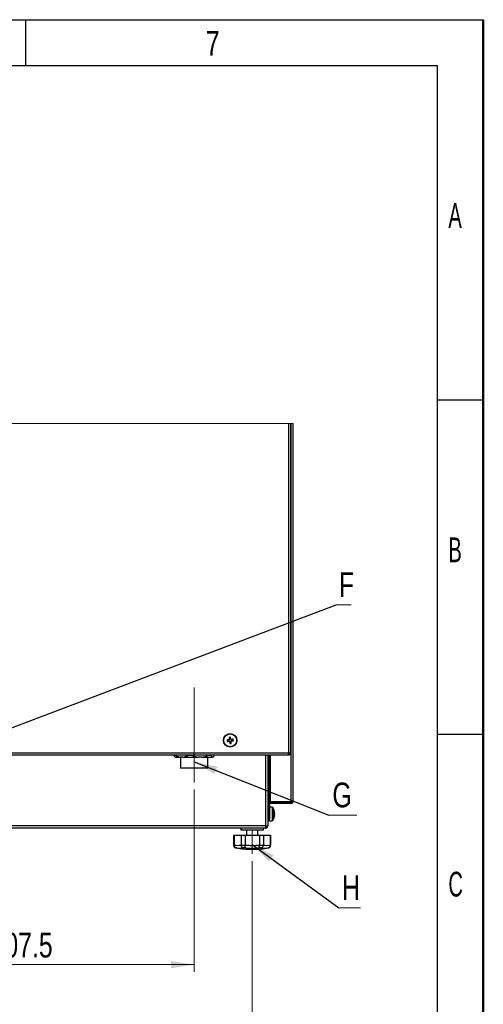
# Paper-space layout 'Specification Drawing' of a CAD drawing. Header units: millimetres. Extents: x 0 to 420, y 0 to 297.
# Tile 36 of 36: x 354 to 420, y 158 to 297. Entities that reach past the tile are written whole.
import ezdxf

# ---------------------------------------------------------------- set-up
doc = ezdxf.new("R2010")
doc.units = ezdxf.units.MM
doc.linetypes.add('CENTERX2', pattern=[20.32, 12.7, -2.54, 2.54, -2.54])
doc.layers.add('BOARDER', color=7, linetype='Continuous', lineweight=25)
doc.layers.add('COMPONENT', color=7, linetype='Continuous')
doc.styles.add('SLDTEXTSTYLE0', font='TXT', dxfattribs={"width": 0.605})
doc.styles.add('SLDTEXTSTYLE1', font='TXT', dxfattribs={"width": 0.75})
doc.dimstyles.new('SLDDIMSTYLE0', dxfattribs={"dimtxt": 0.18, "dimasz": 3.302, "dimexe": 0, "dimexo": 0.0625, "dimgap": 0, "dimtad": 0, "dimtih": 1, "dimtoh": 1, "dimdec": 0, "dimrnd": 1e-09, "dimzin": 0, "dimdsep": 46, "dimtxsty": 'Standard', "dimsah": 1, "dimcen": 0.09, "dimadec": 0, "dimazin": 0, "dimtfac": 3.302, "dimtdec": 0, "dimtofl": 0, "dimtmove": 0, "dimatfit": 3, "dimfxl": 1, "dimfrac": 2, "dimtolj": 1, "dimtzin": 0, "dimarcsym": 0})
doc.dimstyles.new('SLDDIMSTYLE11', dxfattribs={"dimtxt": 3.5, "dimasz": 3.302, "dimexe": 0, "dimexo": 0.0625, "dimgap": 0.875, "dimtad": 1, "dimdec": 1, "dimlfac": 5, "dimrnd": 1e-09, "dimzin": 12, "dimdsep": 46, "dimtxsty": 'SLDTEXTSTYLE1', "dimsah": 1, "dimcen": 0.09, "dimadec": 0, "dimazin": 3, "dimtfac": 1, "dimtdec": 1, "dimtofl": 0, "dimtmove": 0, "dimatfit": 3, "dimfxl": 1, "dimfrac": 2, "dimtolj": 1, "dimtzin": 12, "dimarcsym": 0})
doc.dimstyles.new('SLDDIMSTYLE9', dxfattribs={"dimtxt": 3.5, "dimasz": 3.302, "dimexe": 0, "dimexo": 0.0625, "dimgap": 0.875, "dimtad": 1, "dimdec": 0, "dimlfac": 5, "dimrnd": 1e-09, "dimzin": 12, "dimdsep": 46, "dimtxsty": 'SLDTEXTSTYLE1', "dimsah": 1, "dimcen": 0.09, "dimadec": 0, "dimazin": 3, "dimtfac": 1, "dimtdec": 0, "dimtofl": 0, "dimtmove": 0, "dimatfit": 3, "dimfxl": 1, "dimfrac": 2, "dimtolj": 1, "dimtzin": 12, "dimarcsym": 0})

# ---------------------------------------------------------------- blocks, each defined once
blk = doc.blocks.new('_D_10')
at = {"color": 7, "linetype": 'Continuous', "lineweight": 0}
for p, q in [((278.98, 177.28), (278.98, 143.16)), ((387.35, 177.97), (387.35, 143.16)), ((387.35, 144.16), (278.98, 144.16))]:
    blk.add_line(p, q, dxfattribs=at)
at = {"color": 7, "linetype": 'Continuous', "lineweight": 18}
for points in [[(278.98, 144.16), (282.28, 143.65), (282.28, 144.67)], [(387.35, 144.16), (384.04, 144.67), (384.04, 143.65)]]:
    blk.add_solid(points, dxfattribs=at)
at = {"color": 7, "linetype": 'Continuous', "lineweight": 18, "insert": (324.05, 148.67), "char_height": 3.5, "attachment_point": 1, "style": 'SLDTEXTSTYLE1'}
blk.add_mtext('542', dxfattribs=at)
blk = doc.blocks.new('_D_15')
at = {"color": 7, "linetype": 'Continuous', "lineweight": 0}
for p, q in [((379.15, 188.1), (379.15, 162.31)), ((337.65, 187.02), (337.65, 162.31)), ((337.65, 163.31), (379.15, 163.31))]:
    blk.add_line(p, q, dxfattribs=at)
at = {"color": 7, "linetype": 'Continuous', "lineweight": 18}
for points in [[(337.65, 163.31), (340.95, 162.8), (340.95, 163.82)], [(379.15, 163.31), (375.84, 163.82), (375.84, 162.8)]]:
    blk.add_solid(points, dxfattribs=at)
at = {"color": 7, "linetype": 'Continuous', "lineweight": 18, "insert": (350.35, 167.82), "char_height": 3.5, "attachment_point": 1, "style": 'SLDTEXTSTYLE1'}
blk.add_mtext('207.5', dxfattribs=at)
blk = doc.blocks.new('SW_NOTE_0_27')
at = {"color": 0, "linetype": 'Continuous', "lineweight": 0}
blk.add_line((3.06, 0), (0, 0), dxfattribs=at)
at = {"color": 0, "linetype": 'Continuous', "lineweight": 0, "insert": (0.46, 4.59), "char_height": 3.5, "attachment_point": 1, "style": 'SLDTEXTSTYLE1'}
blk.add_mtext('H', dxfattribs=at)
blk = doc.blocks.new('SW_NOTE_0_28')
at = {"color": 0, "linetype": 'Continuous', "lineweight": 0}
blk.add_line((3.94, 0), (0, 0), dxfattribs=at)
at = {"color": 0, "linetype": 'Continuous', "lineweight": 0, "insert": (0.49, 4.59), "char_height": 3.5, "attachment_point": 1, "style": 'SLDTEXTSTYLE1'}
blk.add_mtext('G', dxfattribs=at)
blk = doc.blocks.new('SW_NOTE_0_29')
at = {"color": 0, "linetype": 'Continuous', "lineweight": 0}
blk.add_line((2.14, 0), (0, 0), dxfattribs=at)
at = {"color": 0, "linetype": 'Continuous', "lineweight": 0, "insert": (0.4, 4.6), "char_height": 3.5, "attachment_point": 1, "style": 'SLDTEXTSTYLE1'}
blk.add_mtext('F', dxfattribs=at)

psp = doc.layouts.new('Specification Drawing')

# ---------------------------------------------------------------- linework, layer by layer
at = {"color": 7, "linetype": 'Continuous', "lineweight": 18}
for p, q in [((393.1244, 239.8475), (273.3244, 239.8475)), ((387.3458, 182.3206), (387.3458, 178.9689))]:
    psp.add_line(p, q, dxfattribs=at)
at = {"color": 7, "linetype": 'Continuous', "lineweight": 25}
for p, q in [((392.4537, 239.8475), (392.4537, 193.2604)), ((392.7737, 239.8475), (392.7737, 193.2604)), ((392.8044, 239.8475), (392.8044, 186.3306)), ((393.1244, 186.4406), (393.1244, 239.8475)), ((384.0154, 195.1176), (384.0416, 194.9133)), ((384.3009, 195.2487), (384.0965, 195.2225)), ((384.4319, 194.9632), (384.4058, 195.1675)), ((384.1465, 194.8321), (384.3508, 194.8583)), ((392.4509, 192.9404), (327.2452, 192.9404)), ((376.2784, 192.9245), (376.2784, 192.9404)), ((376.2784, 192.9245), (376.4412, 192.9245)), ((376.4132, 192.712), (376.4646, 192.6606)), ((376.4412, 192.9245), (376.4412, 192.9404)), ((376.4646, 192.6606), (377.1895, 192.6606)), ((377.5455, 192.6606), (377.1895, 192.6606)), ((377.2052, 192.6606), (377.2052, 191.1006)), ((377.5455, 192.6606), (379.755, 192.6606)), ((378.2938, 192.9245), (378.2938, 192.9404)), ((378.2938, 192.9245), (378.8026, 192.9245)), ((378.8026, 192.9245), (378.8026, 192.9404)), ((380.2082, 192.6606), (379.755, 192.6606)), ((380.2082, 192.6606), (381.7107, 192.6606)), ((381.0852, 191.1006), (381.0852, 192.6606)), ((381.1606, 192.9245), (381.1606, 192.9404)), ((381.1606, 192.9245), (381.5066, 192.9245)), ((381.5066, 192.9245), (381.5066, 192.9404)), ((381.8079, 192.6606), (381.7107, 192.6606)), ((381.8079, 192.6606), (381.8258, 192.6606)), ((381.8258, 192.6606), (381.8772, 192.712)), ((382.012, 192.9245), (382.012, 192.9404)), ((389.5452, 192.9404), (389.5452, 182.9435)), ((389.6244, 188.0125), (389.6244, 192.9404)), ((389.7844, 188.0125), (389.7844, 192.9404)), ((392.4509, 192.9404), (392.4537, 192.9404)), ((392.4537, 193.2604), (392.7737, 193.2604)), ((392.5266, 193.1204), (392.4537, 193.1204)), ((392.4537, 192.9404), (392.4537, 193.1004)), ((381.0852, 191.1006), (377.2052, 191.1006)), ((389.7844, 188.0125), (389.6244, 188.0125)), ((389.6244, 188.0125), (389.6244, 187.5882)), ((389.6244, 187.5882), (389.7844, 187.5882)), ((389.6244, 187.5882), (389.6244, 186.4839)), ((389.7844, 187.5882), (389.7844, 188.0125)), ((389.7844, 187.5882), (389.7844, 186.4839)), ((389.7344, 186.2806), (389.5452, 186.2806)), ((389.5452, 186.1206), (389.6726, 186.1206)), ((389.5452, 185.4206), (389.6244, 185.4206)), ((389.6244, 185.3777), (389.5452, 185.3777)), ((389.7844, 186.4839), (389.6244, 186.4839)), ((389.7844, 185.9606), (389.6244, 185.9606)), ((389.6244, 185.9606), (389.6244, 183.8964)), ((389.8313, 186.3306), (389.7182, 186.3306)), ((389.8313, 186.0738), (389.7182, 186.1869)), ((389.9444, 186.2806), (389.7344, 186.2806)), ((389.7844, 185.9606), (389.7844, 183.8964)), ((390.1656, 185.5706), (389.7844, 185.5706)), ((389.9444, 186.3306), (389.8313, 186.3306)), ((392.8044, 186.3306), (389.9444, 186.3306)), ((392.8044, 186.2806), (389.9444, 186.2806)), ((392.8044, 186.1206), (389.9444, 186.1206)), ((392.8044, 186.3306), (393.0816, 186.3306)), ((393.0816, 186.2806), (392.8044, 186.2806)), ((389.5452, 184.6636), (389.6244, 184.6636)), ((389.6244, 184.5777), (389.5452, 184.5777)), ((389.7844, 183.8964), (389.6244, 183.8964)), ((389.6244, 183.8964), (389.6244, 183.7206)), ((389.7844, 183.7206), (389.7844, 183.8964)), ((390.5109, 184.7833), (390.5109, 184.8143)), ((390.5109, 184.7833), (390.5109, 184.6954)), ((390.5109, 184.489), (390.5109, 184.5459)), ((390.5109, 184.4917), (390.5109, 184.427)), ((389.2252, 182.9406), (277.0652, 182.9406)), ((389.2252, 182.6206), (277.0652, 182.6206)), ((385.7152, 182.6206), (385.7152, 182.3206)), ((385.7458, 182.6206), (385.7458, 182.3206)), ((388.9458, 182.3206), (388.9458, 182.6206)), ((389.2252, 182.9406), (389.2252, 182.6206)), ((389.2252, 182.8789), (389.2622, 182.9036)), ((389.3852, 182.9406), (389.5452, 182.9406)), ((389.5452, 183.8636), (389.6244, 183.8636)), ((389.6244, 183.8206), (389.5452, 183.8206)), ((389.5452, 182.9435), (389.5452, 182.9406)), ((389.6244, 183.7206), (389.7844, 183.7206)), ((389.7844, 183.7206), (389.7844, 183.6706)), ((389.7844, 183.6706), (390.1656, 183.6706)), ((384.7152, 181.6206), (384.7152, 180.2206)), ((384.7152, 181.6206), (384.7367, 181.6206)), ((384.7367, 181.6206), (384.7367, 180.2273)), ((384.7367, 181.6206), (384.7458, 181.6206)), ((384.7458, 181.6206), (384.7458, 180.2206)), ((384.7458, 181.6206), (384.7673, 181.6206)), ((384.7673, 181.6206), (384.7673, 180.2273)), ((384.7673, 181.6206), (385.7673, 181.6206)), ((385.7458, 182.3206), (385.7152, 182.3206)), ((388.9458, 182.3206), (385.7458, 182.3206)), ((385.7673, 181.6206), (386.3458, 181.6206)), ((385.7673, 181.6206), (385.7673, 180.2273)), ((386.3458, 181.6206), (386.3458, 180.2273)), ((386.3458, 181.6206), (388.3458, 181.6206)), ((386.5152, 182.3206), (386.5152, 181.6206)), ((386.5458, 182.3206), (386.5458, 181.6206)), ((388.1458, 181.6206), (388.1458, 182.3206)), ((388.3458, 181.6206), (388.3458, 180.2273)), ((388.3458, 181.6206), (388.9242, 181.6206)), ((388.9242, 181.6206), (388.9242, 180.2273)), ((388.9242, 181.6206), (389.9242, 181.6206)), ((389.9242, 181.6206), (389.9242, 180.2273)), ((389.9242, 181.6206), (389.9458, 181.6206)), ((389.9458, 180.2206), (389.9458, 181.6206)), ((384.7367, 180.2206), (384.7367, 180.2273)), ((384.7673, 180.2206), (384.7673, 180.2273)), ((385.7673, 180.2273), (385.7674, 180.2206)), ((385.7674, 180.2206), (386.3456, 180.2206)), ((386.3992, 179.8272), (386.0302, 179.8272)), ((386.3456, 180.2206), (386.3458, 180.2273)), ((388.6613, 179.8272), (388.2923, 179.8272)), ((388.3458, 180.2273), (388.3459, 180.2206)), ((388.3459, 180.2206), (388.9241, 180.2206)), ((388.9241, 180.2206), (388.9242, 180.2273)), ((389.9242, 180.2273), (389.9243, 180.2206))]:
    psp.add_line(p, q, dxfattribs=at)
at = {"color": 7, "linetype": 'CENTERX2', "lineweight": 18, "ltscale": 1.8}
psp.add_line((379.1452, 189.1006), (379.1452, 202.5006), dxfattribs=at)
at = {"color": 8, "linetype": 'Continuous', "lineweight": 25}
for p, q in [((327.2381, 193.2604), (392.4537, 193.2604)), ((389.2252, 192.9404), (389.2252, 182.9406)), ((389.9444, 186.3306), (389.9444, 192.9404)), ((392.4537, 193.1204), (392.4537, 193.2604)), ((389.5452, 186.4406), (389.6382, 186.4406)), ((389.7344, 186.2021), (389.7344, 186.2806)), ((390.1656, 185.5706), (390.1656, 183.6706)), ((390.2396, 185.5319), (390.2396, 183.7094)), ((384.7152, 180.2206), (384.7367, 180.2206)), ((384.7458, 180.2206), (384.7673, 180.2206)), ((385.0531, 179.8272), (385.0431, 179.8272)), ((385.1413, 179.815), (385.0531, 179.8272)), ((385.0837, 179.8272), (385.0736, 179.8272)), ((389.6179, 179.8272), (389.6079, 179.8272)), ((389.9243, 180.2206), (389.9458, 180.2206))]:
    psp.add_line(p, q, dxfattribs=at)
at = {"color": 7, "linetype": 'Continuous', "lineweight": 25, "flags": 128}
for points in [[(384.0319, 195.1197), (383.9995, 195.1156), (383.9672, 195.1114), (383.9351, 195.1073), (383.903, 195.1032), (383.8711, 195.0991), (383.8394, 195.0951), (383.8078, 195.091), (383.7763, 195.087)], [(384.066, 195.4616), (384.07, 195.4302), (384.074, 195.3986), (384.0781, 195.3668), (384.0822, 195.3349), (384.0863, 195.3029), (384.0904, 195.2707), (384.0945, 195.2384), (384.0986, 195.2061)], [(384.303, 195.2322), (384.2988, 195.2646), (384.2947, 195.2968), (384.2906, 195.329), (384.2865, 195.361), (384.2824, 195.3929), (384.2784, 195.4247), (384.2743, 195.4563), (384.2703, 195.4878)], [(384.6449, 195.1981), (384.6135, 195.1941), (384.5819, 195.19), (384.5501, 195.186), (384.5182, 195.1819), (384.4861, 195.1778), (384.454, 195.1737), (384.4217, 195.1696), (384.3894, 195.1654)], [(383.8025, 194.8827), (383.8339, 194.8867), (383.8655, 194.8908), (383.8973, 194.8948), (383.9292, 194.8989), (383.9612, 194.903), (383.9934, 194.9071), (384.0256, 194.9112), (384.058, 194.9154)], [(384.1444, 194.8486), (384.1485, 194.8162), (384.1526, 194.784), (384.1568, 194.7518), (384.1609, 194.7198), (384.1649, 194.6879), (384.169, 194.6561), (384.173, 194.6245), (384.1771, 194.593)], [(384.3814, 194.6192), (384.3774, 194.6506), (384.3733, 194.6822), (384.3693, 194.714), (384.3652, 194.7459), (384.3611, 194.7779), (384.357, 194.8101), (384.3528, 194.8424), (384.3487, 194.8747)], [(384.4155, 194.9611), (384.4479, 194.9652), (384.4801, 194.9694), (384.5123, 194.9735), (384.5443, 194.9776), (384.5762, 194.9817), (384.608, 194.9857), (384.6396, 194.9898), (384.671, 194.9938)], [(390.4626, 184.652), (390.4622, 184.6357), (390.4617, 184.6206)], [(390.4625, 185.06), (390.4628, 185.0601), (390.4629, 185.0599), (390.4628, 185.0596), (390.4627, 185.0595)], [(385.0736, 179.8272), (385.3551, 179.7789), (385.6376, 179.7369), (385.9209, 179.7014), (386.205, 179.6724), (386.4897, 179.6497), (386.7748, 179.6336), (387.0602, 179.6239), (387.3458, 179.6206), (387.6313, 179.6239), (387.9167, 179.6336), (388.2018, 179.6497), (388.4865, 179.6724), (388.7706, 179.7014), (389.054, 179.7369), (389.3364, 179.7789), (389.6179, 179.8272)]]:
    psp.add_lwpolyline(points, dxfattribs=at)
at = {"color": 7, "linetype": 'Continuous', "lineweight": 25}
for radius in [0.95, 0.9113]:
    psp.add_circle((384.2237, 195.0404), radius, dxfattribs=at)
for centre, radius, start, end in [((387.2788, 195.4312), 3.5193, 185.611581, 188.965807), ((384.2237, 195.0404), 0.2076, 127.039634, 157.539265), ((384.2237, 195.0404), 0.1702, 150.047679, 224.52971), ((384.6148, 191.9824), 3.5223, 95.613461, 98.964855), ((384.2235, 195.0406), 0.1699, 134.51442, 150.057272), ((384.2237, 195.0404), 0.1702, 60.04747, 134.530845), ((384.2236, 195.0403), 0.2077, 37.044359, 67.53111), ((384.2237, 195.0404), 0.1702, 44.529056, 60.050122), ((384.2237, 195.0404), 0.1702, 330.047679, 44.52971), ((381.1659, 194.6493), 3.522, 5.612859, 8.964529), ((384.2237, 195.0404), 0.2076, 217.039889, 247.539572), ((384.2236, 195.0403), 0.1701, 224.524531, 240.054646), ((384.2237, 195.0404), 0.1702, 240.04747, 314.530845), ((383.8329, 198.0963), 3.5201, 275.61079, 278.964237), ((384.2236, 195.0405), 0.1703, 314.532521, 330.039171), ((384.2237, 195.0404), 0.2076, 307.039634, 337.539265), ((389.9444, 185.9607), 0.32, 89.996984, 135.001516), ((389.9445, 185.9606), 0.16, 90.004412, 134.99924), ((390.1656, 185.4806), 0.09, 34.712649, 90.004543), ((388.9244, 184.6206), 1.6001, 16.102014, 34.717446), ((392.8044, 186.4406), 0.16, 269.999853, 316.56953), ((392.8045, 186.4406), 0.32, 269.997936, 330.001066), ((392.9535, 186.4439), 0.171, 318.511092, 358.902674), ((392.8044, 186.4406), 0.32, 330.000721, 359.99959), ((388.9244, 184.6207), 1.6001, 325.282554, 343.897986), ((388.9584, 184.6358), 1.5627, 6.556685, 16.090771), ((390.4218, 185.0535), 0.0411, 337.883002, 22.116998), ((388.9582, 184.6048), 1.5629, 6.557238, 16.090218), ((390.3946, 184.7956), 0.1536, 295.183455, 319.252759), ((388.746, 184.5548), 1.717, 356.599966, 3.400034), ((390.3945, 184.4456), 0.1537, 40.753075, 64.810711), ((390.3946, 184.592), 0.1536, 295.179986, 319.247735), ((388.9581, 184.6055), 1.563, 343.910272, 353.442789), ((390.4327, 184.1853), 0.0302, 334.428773, 353.103774), ((390.4622, 184.1811), 0.000724, 11.159815, 57.548858), ((388.6795, 184.624), 1.7835, 359.890958, 1.016003), ((388.6778, 184.6172), 1.7851, 358.984531, 0.108508), ((390.1656, 183.7606), 0.09, 269.995457, 325.287351), ((385.1152, 180.2206), 0.4, 180.000428, 259.610458), ((385.1458, 180.2206), 0.4, 180.000428, 259.610458), ((385.2673, 183.2125), 3.0268, 260.491638, 279.508362), ((387.3152, 192.2204), 12.5997, 259.611122, 270.000196), ((385.5569, 182.9145), 3.1234, 261.284487, 278.715513), ((387.3458, 192.2194), 12.0337, 265.233229, 274.766771), ((387.3458, 192.2221), 12.431, 265.632967, 274.367033), ((389.1048, 182.9229), 3.1318, 261.293591, 270.265212), ((389.1346, 182.9145), 3.1234, 261.284487, 278.715513), ((389.4242, 183.2125), 3.0268, 260.491638, 279.508362), ((389.5152, 180.2206), 0.4, 280.389542, 359.999572), ((389.5458, 180.2206), 0.4, 280.389542, 359.999572)]:
    psp.add_arc(centre, radius, start, end, dxfattribs=at)
for points, knots in [([(376.4181, 192.7168), (376.4024, 192.7311), (376.3399, 192.7879), (376.3048, 192.866), (376.2784, 192.9245)], [0, 0, 0, 0, 0.25059649, 1, 1, 1, 1]), ([(376.4412, 192.9245), (376.4638, 192.912), (376.5917, 192.8412), (376.8349, 192.7279), (377.0716, 192.683), (377.1895, 192.6606)], [0, 0, 0, 0, 0.0972546, 0.55006163, 1, 1, 1, 1]), ([(377.5455, 192.6606), (377.6724, 192.6853), (377.9332, 192.7362), (378.1735, 192.8566), (378.2929, 192.924), (378.2938, 192.9245)], [0, 0, 0, 0, 0.48429319, 0.99590995, 1, 1, 1, 1]), ([(378.8026, 192.9245), (378.9378, 192.8681), (379.2438, 192.7403), (379.5719, 192.6892), (379.755, 192.6606)], [0, 0, 0, 0, 0.44167675, 1, 1, 1, 1]), ([(380.2082, 192.6606), (380.2197, 192.6618), (380.3877, 192.6783), (380.7144, 192.7437), (381.0105, 192.8637), (381.1606, 192.9245)], [0, 0, 0, 0, 0.03489282, 0.51065, 1, 1, 1, 1]), ([(381.5066, 192.9245), (381.5342, 192.866), (381.5829, 192.7624), (381.672, 192.6915), (381.7107, 192.6606)], [0, 0, 0, 0, 0.56564526, 1, 1, 1, 1]), ([(381.8079, 192.6606), (381.8125, 192.6628), (381.8574, 192.6844), (381.9342, 192.7737), (381.9833, 192.8688), (382.012, 192.9245)], [0, 0, 0, 0, 0.045013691, 0.441367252, 1, 1, 1, 1]), ([(392.4537, 193.2604), (392.4535, 193.2196), (392.4531, 193.1442), (392.4522, 193.0456), (392.4521, 192.9798), (392.4511, 192.9485), (392.4509, 192.9404)], [0, 0, 0, 0, 0.382665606, 0.707090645, 0.923864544, 1, 1, 1, 1]), ([(392.6137, 193.2604), (392.6113, 193.2394), (392.6065, 193.1975), (392.5695, 193.1446), (392.5166, 193.1076), (392.4746, 193.1028), (392.4537, 193.1004)], [0, 0, 0, 0, 0.25000642, 0.50000838, 0.75000703, 1, 1, 1, 1]), ([(392.7737, 193.2604), (392.7689, 193.2185), (392.7592, 193.1346), (392.6853, 193.0288), (392.5795, 192.9548), (392.4956, 192.9452), (392.4537, 192.9404)], [0, 0, 0, 0, 0.24999733, 0.50000272, 0.75000149, 1, 1, 1, 1]), ([(389.6244, 186.4839), (389.6304, 186.4571), (389.644, 186.3959), (389.6915, 186.3541), (389.7182, 186.3306)], [0, 0, 0, 0, 0.43758633, 1, 1, 1, 1]), ([(389.7182, 186.1869), (389.6913, 186.1538), (389.6375, 186.0877), (389.6288, 186.003), (389.6244, 185.9606)], [0, 0, 0, 0, 0.50000889, 1, 1, 1, 1]), ([(389.7844, 186.4839), (389.7869, 186.4579), (389.7921, 186.4037), (389.8179, 186.3556), (389.8313, 186.3306)], [0, 0, 0, 0, 0.4798634, 1, 1, 1, 1]), ([(389.8313, 186.0738), (389.8179, 186.0572), (389.791, 186.0242), (389.7866, 185.9818), (389.7844, 185.9606)], [0, 0, 0, 0, 0.49997676, 1, 1, 1, 1]), ([(392.8029, 186.3199), (392.8028, 186.3109), (392.8027, 186.2978), (392.8019, 186.2847), (392.8016, 186.2806)], [0, 0, 0, 0, 0.68970597, 1, 1, 1, 1]), ([(392.8038, 186.3284), (392.8038, 186.325), (392.8037, 186.3083), (392.8036, 186.2916), (392.8035, 186.2784)], [0, 0, 0, 0, 0.20436022, 1, 1, 1, 1]), ([(389.2252, 182.9406), (389.266, 182.9408), (389.3414, 182.9412), (389.44, 182.9421), (389.5059, 182.9422), (389.5371, 182.9432), (389.5452, 182.9435)], [0, 0, 0, 0, 0.38267021, 0.70708127, 0.92385033, 1, 1, 1, 1]), ([(389.2252, 182.7806), (389.2462, 182.783), (389.2881, 182.7878), (389.341, 182.8248), (389.378, 182.8777), (389.3828, 182.9197), (389.3852, 182.9406)], [0, 0, 0, 0, 0.249998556, 0.50000279, 0.750011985, 1, 1, 1, 1]), ([(389.2252, 182.6206), (389.2671, 182.6254), (389.351, 182.6351), (389.4568, 182.7091), (389.5308, 182.8148), (389.5404, 182.8987), (389.5452, 182.9406)], [0, 0, 0, 0, 0.25000294, 0.50000382, 0.75000057, 1, 1, 1, 1]), ([(384.7367, 180.2206), (384.7406, 180.1762), (384.7484, 180.0879), (384.8125, 179.9694), (384.9086, 179.8778), (384.996, 179.8396), (385.0454, 179.8286), (385.0522, 179.8273), (385.0531, 179.8272)], [0, 0, 0, 0, 0.2431588, 0.48287868, 0.72155067, 0.96216109, 0.99511972, 1, 1, 1, 1]), ([(384.7673, 180.2206), (384.7712, 180.1762), (384.7789, 180.0879), (384.8431, 179.9694), (384.9391, 179.8778), (385.0266, 179.8396), (385.076, 179.8286), (385.0828, 179.8273), (385.0837, 179.8272)], [0, 0, 0, 0, 0.2431588, 0.48287868, 0.72155067, 0.96216109, 0.99511972, 1, 1, 1, 1]), ([(385.7674, 180.2206), (385.7722, 180.1764), (385.7815, 180.0898), (385.8348, 179.9731), (385.9118, 179.8813), (385.9839, 179.84), (386.0242, 179.8286), (386.0295, 179.8273), (386.0302, 179.8272)], [0, 0, 0, 0, 0.26348214, 0.51572559, 0.75066423, 0.9674307, 0.99581767, 1, 1, 1, 1]), ([(386.3992, 179.8272), (386.399, 179.8273), (386.3975, 179.8287), (386.3826, 179.8443), (386.3654, 179.8952), (386.3505, 179.9815), (386.3429, 180.0946), (386.3447, 180.177), (386.3456, 180.2206)], [0, 0, 0, 0, 0.00188301, 0.01533101, 0.15994892, 0.38586285, 0.67447243, 1, 1, 1, 1]), ([(388.2923, 179.8272), (388.2925, 179.8273), (388.2941, 179.8287), (388.3089, 179.8443), (388.3261, 179.8952), (388.3411, 179.9815), (388.3486, 180.0946), (388.3468, 180.177), (388.3459, 180.2206)], [0, 0, 0, 0, 0.00188301, 0.015331, 0.15994885, 0.38586338, 0.67447257, 1, 1, 1, 1]), ([(388.6613, 179.8272), (388.662, 179.8273), (388.6673, 179.8286), (388.7077, 179.84), (388.7798, 179.8813), (388.8567, 179.9731), (388.9101, 180.0898), (388.9194, 180.1764), (388.9241, 180.2206)], [0, 0, 0, 0, 0.00418232, 0.03256928, 0.2493382, 0.48427474, 0.73651803, 1, 1, 1, 1]), ([(389.6079, 179.8272), (389.6088, 179.8273), (389.6155, 179.8286), (389.665, 179.8396), (389.7524, 179.8778), (389.8485, 179.9694), (389.9126, 180.0879), (389.9204, 180.1762), (389.9243, 180.2206)], [0, 0, 0, 0, 0.00488028, 0.03783889, 0.27845169, 0.51712157, 0.75684133, 1, 1, 1, 1])]:
    psp.add_open_spline(points, degree=3, knots=knots, dxfattribs=at)
at = {"layer": 'BOARDER'}
for p, q in [((355.34, 290.5), (355.34, 297)), ((413.5, 290.5), (413.5, 6.5)), ((413.5, 243.2), (420, 243.2)), ((413.5, 195.9), (420, 195.9))]:
    psp.add_line(p, q, dxfattribs=at)
at = {"layer": 'BOARDER', "linetype": 'Continuous', "lineweight": 50}
psp.add_line((420, 0), (420, 297), dxfattribs=at)
at = {"layer": 'COMPONENT'}
for p, q in [((0, 297), (420, 297)), ((6.5, 290.5), (413.5, 290.5))]:
    psp.add_line(p, q, dxfattribs=at)

# ---------------------------------------------------------------- block references
at = {"color": 7, "linetype": 'Continuous', "lineweight": 0}
for name, p in [('SW_NOTE_0_29', (399.1875, 214.2243)), ('SW_NOTE_0_28', (398.1875, 184.4743)), ('SW_NOTE_0_27', (399.5625, 171.3493))]:
    psp.add_blockref(name, p, dxfattribs=at)

# ---------------------------------------------------------------- texts
at = {"layer": 'BOARDER', "char_height": 3.5}
for s, insert, attachment_point, style in [('7', (381.752, 295.3934), 2, 'SLDTEXTSTYLE1'), ('A', (415.0709, 271.0445), 1, 'SLDTEXTSTYLE0'), ('B', (415.0709, 223.7445), 1, 'SLDTEXTSTYLE0'), ('C', (415.0709, 176.4445), 1, 'SLDTEXTSTYLE0')]:
    psp.add_mtext(s, dxfattribs=dict(at, insert=insert, attachment_point=attachment_point, style=style))

# ---------------------------------------------------------------- dimensions: what is measured, and where the dimension line sits
at = {"color": 7, "linetype": 'Continuous', "lineweight": 18}
for base, p1, p2, dimstyle, picture, middle in [((379.1452, 163.3095), (337.6452, 188.0206), (379.1452, 189.1006), 'SLDDIMSTYLE11', '_D_15', (356.1724, 163.3095)), ((278.9752, 144.1606), (387.3458, 178.9689), (278.9752, 178.28), 'SLDDIMSTYLE9', '_D_10', (327.9313, 144.1606))]:
    dim = psp.add_linear_dim(base=base, p1=p1, p2=p2, dimstyle=dimstyle, dxfattribs=at)
    dim.commit()
    dim.dimension.update_dxf_attribs({"geometry": picture, "text_midpoint": middle, "dimtype": 160})

# ---------------------------------------------------------------- leaders
at = {"color": 7, "linetype": 'Continuous', "lineweight": 0}
for points in [[(337.6452, 190.889), (399.1875, 214.2243)], [(379.1452, 192.0195), (398.1875, 184.4743)], [(387.3458, 180.307), (399.5625, 171.3493)]]:
    psp.add_leader(points, dimstyle='SLDDIMSTYLE0', dxfattribs=at)

doc.saveas('drawing.dxf')
